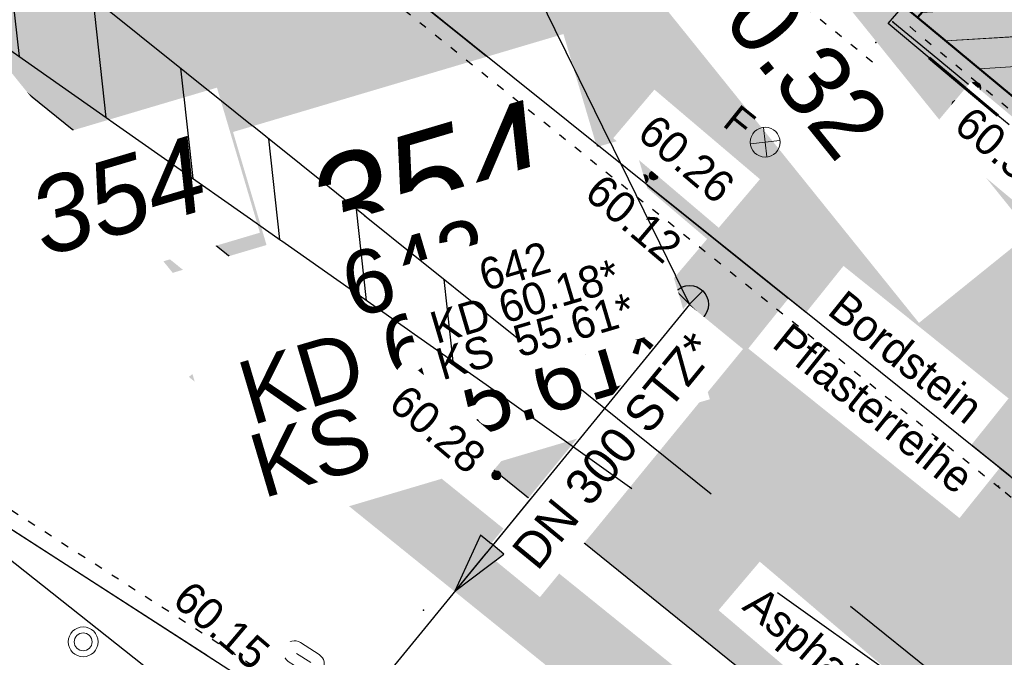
# Model space of a CAD drawing. Header units: millimetres. Extents: x 32365810 to 32368499, y 5620272 to 5622478.
# Tile 119 of 249: x 32366677 to 32366690, y 5620654 to 5620662. Entities that reach past the tile are written whole.
import ezdxf

# ---------------------------------------------------------------- set-up
doc = ezdxf.new("R2010")
doc.units = ezdxf.units.MM
for name, pattern in [('1000.100', [0]), ('1000.104', [0.225, 0.075, -0.15]), ('1000.106', [0]), ('1000.196', [0.225, 0.075, -0.15]), ('1000.210', [0]), ('1000.213', [4.5, 2.25, -2.25]), ('1000.300', [0]), ('1000.311', [0]), ('1600.1047', [0]), ('1600.2028', [0]), ('1600.2505', [0]), ('BAULINIE2', [7, 3.5, -1, 0.25, -1, 0.25, -1]), ('GELTUNGSBEREICH', [8.5, 7, -1.5])]:
    doc.linetypes.add(name, pattern=pattern)
doc.layers.get('0').update_dxf_attribs({"color": 1, "linetype": 'CONTINUOUS'})
for name, color, linetype in [('_K_EFB-_ Dachhöhen Bestandsgebäude (NHN)', 251, 'CONTINUOUS'), ('_K_Fahrbahnmarkierung', 251, 'CONTINUOUS'), ('_K_Gebäude', 251, 'CONTINUOUS'), ('_K_Höhen_ gemessen (NHN)', 251, 'CONTINUOUS'), ('_K_Leitungen Kanalbestand (AMT 66)', 251, 'CONTINUOUS'), ('_K_Topographie_ örtl. Aufnahme', 251, 'CONTINUOUS'), ('BAULINIE_B', 7, 'CONTINUOUS'), ('BAULINIE_FA', 1, 'CONTINUOUS'), ('BAULINIE_GL', 7, 'CONTINUOUS'), ('GELTUNGSBEREICH_B', 7, 'CONTINUOUS'), ('KERNGEBIETE_FA', 42, 'CONTINUOUS'), ('UMGR_GELTUNGSBEREICH', 7, 'CONTINUOUS'), ('UMGR_KERNGEBIETE', 7, 'CONTINUOUS'), ('UMGR_STRASSENVERKEHRSFLÄCHE', 7, 'CONTINUOUS')]:
    doc.layers.add(name, color=color, linetype=linetype)
doc.layers.add('_K_Flurstücke_Grenzpunkte', color=251, linetype='CONTINUOUS', lineweight=50)
for name, color, linetype, transparency in [('Beschriftung Kanalbestand (AMT 66)', 7, 'CONTINUOUS', 0.75), ('Beschriftung Topographie', 7, 'CONTINUOUS', 0.75), ('EFB-_ Dachhöhen Bestandsgebäude (NHN)', 7, 'CONTINUOUS', 0.75), ('Fahrbahnmarkierung', 7, 'CONTINUOUS', 0.75), ('Flurstücke_Grenzpunkte', 11, 'CONTINUOUS', 0.75), ('Gebäude', 31, 'CONTINUOUS', 0.75), ('Höhen_ gemessen (NHN)', 7, 'CONTINUOUS', 0.75), ('Höhentexte_ gemessen (NHN)', 7, 'CONTINUOUS', 0.75), ('Leitungen Kanalbestand (AMT 66)', 7, 'CONTINUOUS', 0.75), ('Symbole Topographie', 7, 'CONTINUOUS', 0.75), ('Topgraphie_ weitere örtliche Aufnahme', 7, 'CONTINUOUS', 0.75), ('Topographie_ örtl. Aufnahme', 7, 'CONTINUOUS', 0.75)]:
    doc.layers.add(name, color=color, linetype=linetype, transparency=transparency)
doc.layers.add('STRASSENVERKEHRSFLÄCHE_FA', color=7, linetype='CONTINUOUS', true_color=0xfff5bf)
doc.styles.add('Arial', font='arial.ttf')
doc.styles.add('Beschriftung Topographie_ blau', font='GOTHIC.TTF')
doc.styles.add('Flurstücksnummer - K 10 700', font='ariali.ttf')
doc.styles.add('Höhe NHN_ gemessen_ blau', font='GOTHIC.TTF')
doc.styles.add('Höhe NHN_ gemessen_ schwarz', font='GOTHIC.TTF')
doc.styles.add('Kanal Mischwasser_ Beschriftung allgemein_ dünn_ lila', font='GOTHIC.TTF')
doc.styles.add('Kanal_ Höhe_ NHN (Deckel_Sohle)_ lila', font='GOTHIC.TTF')

# ---------------------------------------------------------------- blocks, each defined once
blk = doc.blocks.new('S1000.345')
at = {"color": 0, "lineweight": -2}
for p, q in [((-0.353554, 0.353554), (0.353554, -0.353554)), ((-0.353554, -0.353554), (0.353554, 0.353554))]:
    blk.add_line(p, q, dxfattribs=at)
blk.add_circle((0, 0), 0.5, dxfattribs=at)
blk = doc.blocks.new('S1000.400')
at = {"lineweight": -2}
blk.add_hatch(color=0, dxfattribs=at).paths.add_polyline_path([(-0.49, 0), (0.49, 0), (0.479292, -0.101877), (0.447637, -0.199301), (0.396418, -0.288015), (0.327874, -0.364141), (0.245, -0.424352), (0.151418, -0.466018), (0.051219, -0.487316), (-0.051219, -0.487316), (-0.151418, -0.466018), (-0.245, -0.424352), (-0.327874, -0.364141), (-0.396418, -0.288015), (-0.447637, -0.199301), (-0.479292, -0.101877)], flags=0)
at = {"color": 0, "lineweight": -2}
blk.add_circle((0, 0), 0.5, dxfattribs=at)
for start, end in [(0, 180), (180, 0)]:
    blk.add_arc((0, 0), 0.49, start, end, dxfattribs=at)
blk = doc.blocks.new('S1000.15')
at = {"color": 0, "lineweight": -2}
for p, q in [((-0.5, 0.05), (-0.485, 0.1)), ((0.495, 0.05), (-0.5, 0.05)), ((-0.5, -0.05), (-0.5, 0)), ((-0.5, 0), (0.5, 0)), ((-0.485, 0.1), (0.49, 0.1)), ((-0.475, 0.15), (-0.455, 0.2)), ((0.475, 0.15), (-0.475, 0.15)), ((-0.455, 0.2), (0.455, 0.2)), ((-0.43, 0.25), (-0.4, 0.3)), ((0.43, 0.25), (-0.43, 0.25)), ((-0.4, 0.3), (0.395, 0.3)), ((-0.355, 0.35), (-0.295, 0.4)), ((0.36, 0.35), (-0.355, 0.35)), ((-0.295, 0.4), (0.3, 0.4)), ((0.22, 0.45), (-0.215, 0.45)), ((0.3, 0.4), (0.22, 0.45)), ((0.395, 0.3), (0.36, 0.35)), ((0.455, 0.2), (0.43, 0.25)), ((0.49, 0.1), (0.475, 0.15)), ((0.5, 0), (0.495, 0.05)), ((0.495, -0.05), (-0.5, -0.05)), ((-0.475, -0.15), (-0.49, -0.1)), ((-0.49, -0.1), (0.485, -0.1)), ((0.475, -0.15), (-0.475, -0.15)), ((-0.43, -0.25), (-0.455, -0.2)), ((-0.455, -0.2), (0.46, -0.2)), ((0.425, -0.25), (-0.43, -0.25)), ((-0.355, -0.35), (-0.4, -0.3)), ((-0.4, -0.3), (0.395, -0.3)), ((0.345, -0.35), (-0.355, -0.35)), ((-0.205, -0.45), (-0.29, -0.4)), ((-0.29, -0.4), (0.285, -0.4)), ((0.2, -0.45), (-0.205, -0.45)), ((0.285, -0.4), (0.345, -0.35)), ((0.395, -0.3), (0.425, -0.25)), ((0.46, -0.2), (0.475, -0.15)), ((0.485, -0.1), (0.495, -0.05))]:
    blk.add_line(p, q, dxfattribs=at)
blk.add_circle((0, 0), 0.5, dxfattribs=at)
blk = doc.blocks.new('S1000.451')
at = {"color": 0, "lineweight": -2}
for radius in [0.5, 0.3]:
    blk.add_circle((0, 0), radius, dxfattribs=at)
blk = doc.blocks.new('S1000.217')
at = {"color": 0, "lineweight": -2}
for p, q in [((-0.25, 0.25), (0.25, 0.25)), ((-0.19, 0), (0.19, 0)), ((0.25, -0.25), (-0.25, -0.25))]:
    blk.add_line(p, q, dxfattribs=at)
for centre, start, end in [((-0.25, 0), 90, 270), ((0.25, 0), 270, 90)]:
    blk.add_arc(centre, 0.25, start, end, dxfattribs=at)
blk = doc.blocks.new('S1000.364', base_point=(0.25, 0))
at = {"color": 0, "lineweight": -2}
for p, q in [((0.075, 0.175), (0.425, -0.175)), ((0.425, 0.175), (0.075, -0.175))]:
    blk.add_line(p, q, dxfattribs=at)
blk.add_circle((0.25, 0), 0.25, dxfattribs=at)
at = {"color": 0, "lineweight": -2, "insert": (-0.5, -0.235), "char_height": 0.47, "attachment_point": 7, "line_spacing_factor": 0.69, "style": 'Arial'}
blk.add_mtext('F', dxfattribs=at)
blk = doc.blocks.new('O964')
at = {"layer": 'Flurstücke_Grenzpunkte', "color": 7, "linetype": '1600.2028', "lineweight": 35}
blk.add_line((32366188.941, 5622020.082), (32366193.38, 5622016.4), dxfattribs=at)
blk = doc.blocks.new('O1462')
at = {"layer": 'Flurstücke_Grenzpunkte', "color": 7, "linetype": '1600.2028', "lineweight": 35}
blk.add_line((32366188.941, 5622020.082), (32366193.38, 5622016.4), dxfattribs=at)
at = {"layer": 'Flurstücke_Grenzpunkte', "color": 7, "lineweight": 18, "insert": (32366179.032, 5622017.371), "char_height": 0.95, "attachment_point": 8, "rotation": 16.5125, "line_spacing_factor": 0.69, "style": 'Flurstücksnummer - K 10 700', "bg_fill": 2}
blk.add_mtext('354', dxfattribs=at)
blk = doc.blocks.new('O2686')
at = {"layer": 'Gebäude', "color": 7, "linetype": '1600.2505', "lineweight": 18}
blk.add_line((32366188.941, 5622020.082), (32366193.38, 5622016.4), dxfattribs=at)
blk = doc.blocks.new('*X977')
at = {"color": 253, "linetype": '1000.210', "lineweight": 25, "true_color": 0x999999}
for p, q in [((32366176.568608, 5622020.355713), (32366176.377248, 5622022.097844)), ((32366177.658778, 5622019.589572), (32366177.480455, 5622021.213008)), ((32366178.748947, 5622018.823431), (32366178.583663, 5622020.328173)), ((32366179.839117, 5622018.05729), (32366179.68687, 5622019.443337)), ((32366180.929286, 5622017.29115), (32366180.790077, 5622018.558502)), ((32366182.019456, 5622016.525009), (32366181.893284, 5622017.673666)), ((32366183.109625, 5622015.758868), (32366182.996492, 5622016.788831))]:
    blk.add_line(p, q, dxfattribs=at)
blk = doc.blocks.new('*X1239')
at = {"color": 253, "linetype": '1600.1047', "lineweight": 18, "true_color": 0xb2b2b2}
for p, q in [((32366197.239036, 5622028.917922), (32366196.722352, 5622028.886061)), ((32366197.643786, 5622028.567169), (32366196.371142, 5622028.488691)), ((32366198.048536, 5622028.216415), (32366196.019932, 5622028.091322)), ((32366198.453285, 5622027.865662), (32366195.668723, 5622027.693952)), ((32366198.858035, 5622027.514909), (32366195.317513, 5622027.296582)), ((32366199.262785, 5622027.164155), (32366194.966303, 5622026.899213)), ((32366199.667534, 5622026.813402), (32366194.615093, 5622026.501843)), ((32366200.072284, 5622026.462648), (32366194.263883, 5622026.104473)), ((32366200.477034, 5622026.111895), (32366193.912673, 5622025.707104)), ((32366200.881783, 5622025.761142), (32366193.561463, 5622025.309734)), ((32366201.286533, 5622025.410388), (32366193.210253, 5622024.912364)), ((32366201.362821, 5622025.03938), (32366192.859043, 5622024.514995)), ((32366201.026034, 5622024.6429), (32366192.507834, 5622024.117625)), ((32366200.689247, 5622024.24642), (32366192.156624, 5622023.720255)), ((32366200.326895, 5622023.848363), (32366191.805414, 5622023.322886)), ((32366199.955043, 5622023.44972), (32366191.454204, 5622022.925516)), ((32366199.583191, 5622023.051078), (32366191.102994, 5622022.528146)), ((32366199.211339, 5622022.652435), (32366190.751784, 5622022.130777)), ((32366198.839548, 5622022.253796), (32366190.400574, 5622021.733407)), ((32366198.467757, 5622021.855158), (32366190.049364, 5622021.336037)), ((32366198.095966, 5622021.456519), (32366189.698154, 5622020.938668)), ((32366197.724175, 5622021.05788), (32366189.346945, 5622020.541298)), ((32366197.352385, 5622020.659241), (32366188.995735, 5622020.143929)), ((32366196.980594, 5622020.260602), (32366189.296906, 5622019.786788)), ((32366196.608803, 5622019.861964), (32366189.718519, 5622019.437074)), ((32366196.237012, 5622019.463325), (32366190.140132, 5622019.087361)), ((32366195.865222, 5622019.064686), (32366190.561745, 5622018.737647)), ((32366195.493431, 5622018.666047), (32366190.983357, 5622018.387934)), ((32366195.12164, 5622018.267409), (32366191.40497, 5622018.03822)), ((32366194.749849, 5622017.86877), (32366191.826583, 5622017.688507)), ((32366194.378058, 5622017.470131), (32366192.248196, 5622017.338793)), ((32366194.006268, 5622017.071492), (32366192.669809, 5622016.989079)), ((32366193.634477, 5622016.672853), (32366193.091422, 5622016.639366))]:
    blk.add_line(p, q, dxfattribs=at)
blk = doc.blocks.new('S1000.370')
at = {"lineweight": -2}
blk.add_hatch(color=0, dxfattribs=at).paths.add_polyline_path([(0.065, 0), (-0.06, 0), (0, 0.25)], flags=0)
at = {"color": 0, "lineweight": -2}
for p, q in [((0, 0.25), (-0.06, 0)), ((0, -0.25), (0, 0.25)), ((0.065, 0), (0, 0.25)), ((-0.06, 0), (0.065, 0))]:
    blk.add_line(p, q, dxfattribs=at)

msp = doc.modelspace()

# ---------------------------------------------------------------- hatches: boundary and pattern name
at = {"layer": 'KERNGEBIETE_FA'}
msp.add_hatch(color=256, dxfattribs=at).paths.add_polyline_path([(32366705.267, 5620656.307), (32366714.38, 5620662.955), (32366731.141, 5620675.184), (32366719.822, 5620688.519), (32366711.265, 5620712.478), (32366708.884, 5620711.48), (32366707.748, 5620715.425), (32366707.124, 5620717.592), (32366703.474, 5620722.687), (32366703.425, 5620722.755), (32366709.467, 5620727.587), (32366713.246, 5620722.932), (32366716.085, 5620718.811), (32366730.043, 5620701.379), (32366743.171, 5620661.733), (32366767.913, 5620669.955), (32366773.881, 5620671.894), (32366779.86, 5620673.837), (32366785.793, 5620675.727), (32366799.353, 5620680.172), (32366795.233, 5620696.617), (32366793.466, 5620703.78), (32366791.885, 5620710.186), (32366791.82, 5620710.458), (32366791.328, 5620712.5), (32366791.327, 5620712.501), (32366782.882, 5620747.49), (32366782.33, 5620749.774), (32366779.279, 5620762.41), (32366774.371, 5620775.593), (32366766.33, 5620772.553), (32366764.579, 5620776.187), (32366756.702, 5620771.881), (32366748.389, 5620767.337), (32366745.667, 5620765.883), (32366742.576, 5620764.232), (32366735.266, 5620760.328), (32366720.118, 5620752.237), (32366714.041, 5620748.991), (32366709.901, 5620746.78), (32366711.231, 5620744.449), (32366709.678, 5620743.191), (32366707.114, 5620741.114), (32366705.598, 5620739.886), (32366701.909, 5620736.897), (32366695.975, 5620732.09), (32366692.104, 5620728.954), (32366687.066, 5620724.769), (32366682.406, 5620721.072), (32366679.916, 5620719.08), (32366678.887, 5620718.272), (32366674.395, 5620714.748), (32366668.389, 5620710.034), (32366659.344, 5620702.84), (32366658.967, 5620703.306), (32366649.894, 5620695.982), (32366654.864, 5620689.785), (32366667.729, 5620679.629), (32366671.86, 5620676.22), (32366674.951, 5620673.67), (32366678.012, 5620671.146), (32366681.071, 5620668.621), (32366688.766, 5620662.336), (32366693.205, 5620658.654), (32366697.04, 5620655.473), (32366698.424, 5620654.325), (32366700.229, 5620654.848)], flags=0)
at = {"layer": 'STRASSENVERKEHRSFLÄCHE_FA', "true_color": 0xffd24a}
h = msp.add_hatch(color=41, dxfattribs=at)
h.paths.add_polyline_path([(32366700.812, 5620642.637), (32366709.343, 5620645.3), (32366744.935, 5620656.407), (32366800.844, 5620673.855), (32366814.238, 5620678.035), (32366812.525, 5620684.489), (32366790.959, 5620765.764), (32366786.667, 5620779.054), (32366782.414, 5620794.243), (32366771.602, 5620788.163), (32366758.559, 5620780.941), (32366707.208, 5620751.956), (32366691.608, 5620737.561), (32366678.051, 5620726.047), (32366655.3, 5620707.965), (32366642.99, 5620700.236), (32366635.313, 5620695.501)], flags=0)
edge = h.paths.add_edge_path(flags=0)
edge.add_line((32366743.171, 5620661.733), (32366743.725, 5620660.059))
edge.add_line((32366743.725, 5620660.059), (32366743.458, 5620659.979))
edge.add_line((32366743.458, 5620659.979), (32366724.425, 5620654.23))
edge.add_line((32366724.425, 5620654.23), (32366712.306, 5620650.509))
edge.add_line((32366712.306, 5620650.509), (32366710.876, 5620650.047))
edge.add_line((32366710.876, 5620650.047), (32366706.05, 5620648.579))
edge.add_arc((32366704.003, 5620654.956), 6.698, 283.318, 287.7972, ccw=False)
edge.add_line((32366705.546, 5620648.438), (32366698.424, 5620654.325))
edge.add_line((32366698.424, 5620654.325), (32366697.04, 5620655.473))
edge.add_line((32366697.04, 5620655.473), (32366693.205, 5620658.654))
edge.add_line((32366693.205, 5620658.654), (32366688.766, 5620662.336))
edge.add_line((32366688.766, 5620662.336), (32366681.071, 5620668.621))
edge.add_line((32366681.071, 5620668.621), (32366678.012, 5620671.146))
edge.add_line((32366678.012, 5620671.146), (32366674.951, 5620673.67))
edge.add_line((32366674.951, 5620673.67), (32366671.86, 5620676.22))
edge.add_line((32366671.86, 5620676.22), (32366667.729, 5620679.629))
edge.add_line((32366667.729, 5620679.629), (32366654.864, 5620689.785))
edge.add_line((32366654.864, 5620689.785), (32366649.894, 5620695.982))
edge.add_line((32366649.894, 5620695.982), (32366658.967, 5620703.306))
edge.add_line((32366658.967, 5620703.306), (32366659.344, 5620702.84))
edge.add_line((32366659.344, 5620702.84), (32366668.389, 5620710.034))
edge.add_line((32366668.389, 5620710.034), (32366674.395, 5620714.748))
edge.add_line((32366674.395, 5620714.748), (32366678.887, 5620718.272))
edge.add_line((32366678.887, 5620718.272), (32366679.916, 5620719.08))
edge.add_line((32366679.916, 5620719.08), (32366682.406, 5620721.072))
edge.add_line((32366682.406, 5620721.072), (32366687.066, 5620724.769))
edge.add_line((32366687.066, 5620724.769), (32366692.104, 5620728.954))
edge.add_line((32366692.104, 5620728.954), (32366695.975, 5620732.09))
edge.add_line((32366695.975, 5620732.09), (32366701.909, 5620736.897))
edge.add_line((32366701.909, 5620736.897), (32366705.598, 5620739.886))
edge.add_line((32366705.598, 5620739.886), (32366707.114, 5620741.114))
edge.add_line((32366707.114, 5620741.114), (32366709.678, 5620743.191))
edge.add_line((32366709.678, 5620743.191), (32366711.231, 5620744.449))
edge.add_line((32366711.231, 5620744.449), (32366709.901, 5620746.78))
edge.add_line((32366709.901, 5620746.78), (32366714.041, 5620748.991))
edge.add_line((32366714.041, 5620748.991), (32366720.118, 5620752.237))
edge.add_line((32366720.118, 5620752.237), (32366735.266, 5620760.328))
edge.add_line((32366735.266, 5620760.328), (32366742.576, 5620764.232))
edge.add_line((32366742.576, 5620764.232), (32366745.667, 5620765.883))
edge.add_line((32366745.667, 5620765.883), (32366748.389, 5620767.337))
edge.add_line((32366748.389, 5620767.337), (32366756.702, 5620771.881))
edge.add_line((32366756.702, 5620771.881), (32366764.579, 5620776.187))
edge.add_line((32366764.579, 5620776.187), (32366766.33, 5620772.553))
edge.add_line((32366766.33, 5620772.553), (32366774.371, 5620775.593))
edge.add_line((32366774.371, 5620775.593), (32366779.279, 5620762.41))
edge.add_line((32366779.279, 5620762.41), (32366782.33, 5620749.774))
edge.add_line((32366782.33, 5620749.774), (32366791.82, 5620710.458))
edge.add_line((32366791.82, 5620710.458), (32366791.885, 5620710.186))
edge.add_line((32366791.885, 5620710.186), (32366793.466, 5620703.78))
edge.add_line((32366793.466, 5620703.78), (32366795.233, 5620696.617))
edge.add_line((32366795.233, 5620696.617), (32366799.353, 5620680.172))
edge.add_line((32366799.353, 5620680.172), (32366785.793, 5620675.727))
edge.add_line((32366785.793, 5620675.727), (32366779.86, 5620673.837))
edge.add_line((32366779.86, 5620673.837), (32366773.881, 5620671.894))
edge.add_line((32366773.881, 5620671.894), (32366767.913, 5620669.955))
edge.add_line((32366767.913, 5620669.955), (32366743.171, 5620661.733))

# ---------------------------------------------------------------- linework, layer by layer
at = {"layer": '_K_Fahrbahnmarkierung'}
msp.add_point((32366682.559, 5620654.892), dxfattribs=at)
at = {"layer": '_K_Flurstücke_Grenzpunkte', "linetype": '1600.2028'}
msp.add_lwpolyline([(32366693.205, 5620658.654), (32366688.766, 5620662.336), (32366681.071, 5620668.621), (32366678.012, 5620671.146), (32366674.951, 5620673.67), (32366671.86, 5620676.22), (32366667.729, 5620679.629), (32366654.864, 5620689.785), (32366649.894, 5620695.982)], dxfattribs=at)
msp.add_lwpolyline([(32366700.034, 5620675.086), (32366696.787, 5620671.412), (32366696.755, 5620671.375), (32366688.766, 5620662.336), (32366693.205, 5620658.654), (32366699.035, 5620664.905), (32366700.423, 5620666.393), (32366701.337, 5620667.469), (32366704.413, 5620671.09), (32366704.571, 5620671.276)], close=True, dxfattribs=at)
at = {"layer": '_K_Gebäude', "linetype": '1600.1047', "lineweight": 18}
for p, q in [((32366696.806, 5620662.514), (32366689.122, 5620662.04)), ((32366696.434, 5620662.116), (32366689.544, 5620661.691))]:
    msp.add_line(p, q, dxfattribs=at)
at = {"layer": '_K_Gebäude', "linetype": '1600.2505', "lineweight": -2}
msp.add_lwpolyline([(32366688.766, 5620662.336), (32366693.205, 5620658.654), (32366699.035, 5620664.905), (32366700.423, 5620666.393), (32366701.337, 5620667.469), (32366696.787, 5620671.412), (32366696.755, 5620671.375)], close=True, dxfattribs=at)
at = {"layer": '_K_Topographie_ örtl. Aufnahme', "linetype": '1000.100'}
for points in [[(32366669.289, 5620673.103), (32366677.469, 5620666.572), (32366689.929, 5620656.576), (32366695.546, 5620652.105)], [(32366665.455, 5620664.027), (32366669.52, 5620661.09), (32366673.734, 5620658.253), (32366681.352, 5620653.352), (32366685.762, 5620650.441), (32366686.383, 5620650.002)], [(32366688.457, 5620662.279), (32366688.949, 5620661.873), (32366689.82, 5620661.156), (32366693.056, 5620658.491)]]:
    msp.add_lwpolyline(points, dxfattribs=at)
at = {"layer": '_K_Topographie_ örtl. Aufnahme', "linetype": '1000.104'}
for points in [[(32366695.422, 5620651.948), (32366689.805, 5620656.419), (32366677.344, 5620666.416)], [(32366686.499, 5620650.165), (32366685.875, 5620650.606), (32366681.461, 5620653.52), (32366673.844, 5620658.42), (32366669.634, 5620661.254), (32366665.572, 5620664.189)]]:
    msp.add_lwpolyline(points, dxfattribs=at)
at = {"layer": '_K_Topographie_ örtl. Aufnahme'}
msp.add_point((32366689.783, 5620656.447), dxfattribs=at)
at = {"layer": 'BAULINIE_B', "linetype": 'BAULINIE2', "const_width": 0.4, "flags": 128}
msp.add_lwpolyline([(32366709.628, 5620727.706), (32366713.407, 5620723.052), (32366716.246, 5620718.93), (32366730.221, 5620701.476), (32366743.298, 5620661.986), (32366767.851, 5620670.145), (32366773.82, 5620672.084), (32366779.799, 5620674.027), (32366785.732, 5620675.917), (32366799.114, 5620680.304), (32366795.039, 5620696.568), (32366793.272, 5620703.732), (32366791.691, 5620710.138), (32366791.626, 5620710.411), (32366791.133, 5620712.453), (32366791.133, 5620712.454), (32366782.687, 5620747.443), (32366782.136, 5620749.727), (32366779.088, 5620762.351), (32366774.254, 5620775.334), (32366766.23, 5620772.301), (32366764.491, 5620775.91), (32366756.798, 5620771.705), (32366748.485, 5620767.161), (32366745.762, 5620765.706), (32366742.671, 5620764.055), (32366735.361, 5620760.151), (32366720.213, 5620752.06), (32366714.136, 5620748.814), (32366710.177, 5620746.7), (32366711.489, 5620744.4), (32366709.804, 5620743.035), (32366707.24, 5620740.958), (32366705.724, 5620739.73), (32366702.035, 5620736.741), (32366696.101, 5620731.934), (32366692.231, 5620728.799), (32366687.192, 5620724.613), (32366682.531, 5620720.915), (32366680.041, 5620718.923), (32366679.011, 5620718.114), (32366674.519, 5620714.59), (32366668.513, 5620709.877), (32366659.314, 5620702.56), (32366658.938, 5620703.025), (32366650.175, 5620695.951), (32366655.006, 5620689.928), (32366667.855, 5620679.784), (32366671.988, 5620676.374), (32366675.079, 5620673.824), (32366678.14, 5620671.3), (32366681.198, 5620668.775), (32366688.894, 5620662.49), (32366693.333, 5620658.808), (32366697.168, 5620655.627), (32366698.471, 5620654.546), (32366700.174, 5620655.04), (32366705.178, 5620656.489), (32366730.849, 5620675.218), (32366719.646, 5620688.418), (32366711.148, 5620712.212), (32366708.754, 5620711.209), (32366707.555, 5620715.37), (32366706.941, 5620717.504), (32366703.311, 5620722.571)], dxfattribs=at)
at = {"layer": 'BAULINIE_FA', "const_width": 0.9}
msp.add_lwpolyline([(32366650.526, 5620695.913), (32366655.183, 5620690.106), (32366668.012, 5620679.979), (32366672.147, 5620676.567), (32366675.238, 5620674.017), (32366678.299, 5620671.493), (32366681.357, 5620668.968), (32366689.052, 5620662.683), (32366693.493, 5620659), (32366697.328, 5620655.819), (32366698.528, 5620654.823), (32366700.104, 5620655.28), (32366705.066, 5620656.717), (32366730.484, 5620675.262), (32366719.426, 5620688.291), (32366711.001, 5620711.88)], dxfattribs=at)
at = {"layer": 'BAULINIE_GL'}
msp.add_lwpolyline([(32366649.894, 5620695.982), (32366654.864, 5620689.785), (32366667.729, 5620679.629), (32366671.86, 5620676.22), (32366674.951, 5620673.67), (32366678.012, 5620671.146), (32366681.071, 5620668.621), (32366688.766, 5620662.336), (32366693.205, 5620658.654), (32366697.04, 5620655.473), (32366698.424, 5620654.325), (32366700.229, 5620654.848), (32366705.267, 5620656.307), (32366731.141, 5620675.184), (32366719.822, 5620688.519), (32366711.265, 5620712.478)], dxfattribs=at)
at = {"layer": 'Fahrbahnmarkierung', "color": 7, "true_color": 0xffffff}
msp.add_point((32366682.559, 5620654.892, 60.243), dxfattribs=at)
at = {"layer": 'GELTUNGSBEREICH_B', "linetype": 'GELTUNGSBEREICH', "ltscale": 0.5, "const_width": 1, "flags": 128}
msp.add_lwpolyline([(32366700.6, 5620641.524), (32366709.641, 5620644.345), (32366745.233, 5620655.452), (32366801.142, 5620672.901), (32366815.45, 5620677.366), (32366813.492, 5620684.746), (32366791.918, 5620766.046), (32366787.625, 5620779.343), (32366783.034, 5620795.739), (32366771.115, 5620789.036), (32366758.071, 5620781.813), (32366706.615, 5620752.77), (32366690.945, 5620738.31), (32366677.416, 5620726.82), (32366654.721, 5620708.782), (32366642.462, 5620701.085), (32366633.585, 5620695.611)], close=True, dxfattribs=at)
at = {"layer": 'Topographie_ örtl. Aufnahme', "color": 7, "true_color": 0xffffff}
msp.add_point((32366689.783, 5620656.447, 60.216), dxfattribs=at)
at = {"layer": 'UMGR_GELTUNGSBEREICH'}
msp.add_lwpolyline([(32366700.812, 5620642.637), (32366709.343, 5620645.3), (32366744.935, 5620656.407), (32366800.844, 5620673.855), (32366814.238, 5620678.035), (32366812.525, 5620684.489), (32366790.959, 5620765.764), (32366786.667, 5620779.054), (32366782.414, 5620794.243), (32366771.602, 5620788.163), (32366758.559, 5620780.941), (32366707.208, 5620751.956), (32366691.608, 5620737.561), (32366678.051, 5620726.047), (32366655.3, 5620707.965), (32366642.99, 5620700.236), (32366635.313, 5620695.501)], close=True, dxfattribs=at)
at = {"layer": 'UMGR_KERNGEBIETE'}
msp.add_lwpolyline([(32366649.894, 5620695.982), (32366654.864, 5620689.785), (32366667.729, 5620679.629), (32366671.86, 5620676.22), (32366674.951, 5620673.67), (32366678.012, 5620671.146), (32366681.071, 5620668.621), (32366688.766, 5620662.336), (32366693.205, 5620658.654), (32366697.04, 5620655.473), (32366698.424, 5620654.325), (32366700.229, 5620654.848), (32366705.267, 5620656.307), (32366714.38, 5620662.955), (32366731.141, 5620675.184), (32366719.822, 5620688.519), (32366711.265, 5620712.478)], dxfattribs=at)
at = {"layer": 'UMGR_STRASSENVERKEHRSFLÄCHE'}
msp.add_lwpolyline([(32366700.812, 5620642.637), (32366709.343, 5620645.3), (32366744.935, 5620656.407), (32366800.844, 5620673.855), (32366814.238, 5620678.035), (32366812.525, 5620684.489), (32366790.959, 5620765.764), (32366786.667, 5620779.054), (32366782.414, 5620794.243), (32366771.602, 5620788.163), (32366758.559, 5620780.941), (32366707.208, 5620751.956), (32366691.608, 5620737.561), (32366678.051, 5620726.047), (32366655.3, 5620707.965), (32366642.99, 5620700.236), (32366635.313, 5620695.501), (32366700.812, 5620642.637)], close=True, dxfattribs=at)
msp.add_lwpolyline([(32366712.306, 5620650.509), (32366710.876, 5620650.047), (32366706.05, 5620648.579, -0.019546), (32366705.546, 5620648.438), (32366698.424, 5620654.325), (32366697.04, 5620655.473), (32366693.205, 5620658.654), (32366688.766, 5620662.336), (32366681.071, 5620668.621), (32366678.012, 5620671.146), (32366674.951, 5620673.67), (32366671.86, 5620676.22), (32366667.729, 5620679.629), (32366654.864, 5620689.785), (32366649.894, 5620695.982)], format="xyb", dxfattribs=at)

# ---------------------------------------------------------------- block references
at = {"layer": '_K_EFB-_ Dachhöhen Bestandsgebäude (NHN)', "xscale": 0.1375, "yscale": 0.1375, "zscale": 0.1375, "rotation": 180.0004209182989}
msp.add_blockref('S1000.400', (32366689.491, 5620661.453), dxfattribs=at)
at = {"layer": '_K_Höhen_ gemessen (NHN)', "xscale": 0.1125, "yscale": 0.1125, "zscale": 0.1125}
msp.add_blockref('S1000.15', (32366689.259, 5620661.239), dxfattribs=at)
at = {"layer": '_K_Leitungen Kanalbestand (AMT 66)', "xscale": 0.475, "yscale": 0.475, "zscale": 0.475}
msp.add_blockref('S1000.345', (32366685.903, 5620658.732), dxfattribs=at)
at = {"layer": 'EFB-_ Dachhöhen Bestandsgebäude (NHN)', "color": 7, "lineweight": 9, "xscale": 0.1375, "yscale": 0.1375, "zscale": 0.1375, "rotation": 180.000420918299}
msp.add_blockref('S1000.400', (32366689.491, 5620661.453, 60.576), dxfattribs=at)
at = {"layer": 'Höhen_ gemessen (NHN)', "color": 7, "lineweight": 18, "xscale": 0.1125, "yscale": 0.1125, "zscale": 0.1125}
for p in [(32366689.259, 5620661.239, 60.394), (32366685.326, 5620660.307, 60.125), (32366685.452, 5620660.35, 60.26)]:
    msp.add_blockref('S1000.15', p, dxfattribs=at)
at = {"layer": 'Leitungen Kanalbestand (AMT 66)', "color": 251, "lineweight": 18, "xscale": 0.475, "yscale": 0.475, "zscale": 0.475}
msp.add_blockref('S1000.345', (32366685.903, 5620658.732, 60.18), dxfattribs=at)
at = {"layer": 'Leitungen Kanalbestand (AMT 66)', "color": 7, "lineweight": 18, "xscale": 0.475, "yscale": 0.475, "zscale": 0.475}
msp.add_blockref('S1000.345', (32366685.903, 5620658.732, 60.18), dxfattribs=at)
at = {"layer": 'Symbole Topographie', "color": 7, "lineweight": 18, "xscale": 0.375, "yscale": 0.375, "zscale": 0.375}
msp.add_blockref('S1000.451', (32366678.284, 5620654.493, 60.29), dxfattribs=at)
at = {"layer": 'Symbole Topographie', "color": 7, "lineweight": 18, "xscale": 0.5625, "yscale": 0.5625, "zscale": 0.5625, "rotation": 147.245354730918}
msp.add_blockref('S1000.217', (32366681.055, 5620654.29, 60.193), dxfattribs=at)

# ---------------------------------------------------------------- next in the draw order: texts
at = {"layer": '_K_Flurstücke_Grenzpunkte', "lineweight": 18, "insert": (32366682.802, 5620659.625), "char_height": 1.3, "attachment_point": 8, "rotation": 16.5125, "line_spacing_factor": 0.69, "style": 'Flurstücksnummer - K 10 700', "bg_fill": 2}
msp.add_mtext('354', dxfattribs=at)
at = {"layer": '_K_Höhen_ gemessen (NHN)', "char_height": 0.9, "width": 6.48035, "attachment_point": 8, "rotation": 308.8633, "line_spacing_factor": 0.69, "style": 'Höhe NHN_ gemessen_ schwarz', "bg_fill": 2}
for s, insert in [('60.32', (32366686.81, 5620661.647)), ('60.17', (32366676.751, 5620660.254))]:
    msp.add_mtext(s, dxfattribs=dict(at, insert=insert))
at = {"layer": 'Beschriftung Topographie', "color": 142, "lineweight": 25, "true_color": 0x0087cd, "char_height": 0.4, "attachment_point": 8, "line_spacing_factor": 0.69, "style": 'Beschriftung Topographie_ blau', "bg_fill": 2}
for s, insert, rotation in [('Bordstein', (32366688.495, 5620657.91), 321.2609), ('Asphalt', (32366687.151, 5620654.244), 319.6767)]:
    msp.add_mtext(s, dxfattribs=dict(at, insert=insert, rotation=rotation))
at = {"layer": 'Höhentexte_ gemessen (NHN)', "color": 142, "lineweight": 25, "true_color": 0x0087cd, "insert": (32366689.33, 5620661.089), "char_height": 0.4, "attachment_point": 4, "rotation": 320.0916, "line_spacing_factor": 0.69, "style": 'Höhe NHN_ gemessen_ blau', "bg_fill": 2}
msp.add_mtext('60.39', dxfattribs=at)
at = {"layer": 'Höhentexte_ gemessen (NHN)', "color": 7, "lineweight": 25, "insert": (32366679.382, 5620654.978), "char_height": 0.4, "attachment_point": 7, "rotation": 319.6767, "line_spacing_factor": 0.69, "style": 'Höhe NHN_ gemessen_ schwarz', "bg_fill": 2}
msp.add_mtext('60.15', dxfattribs=at)

# ---------------------------------------------------------------- next in the draw order: linework, layer by layer
at = {"layer": 'EFB-_ Dachhöhen Bestandsgebäude (NHN)', "color": 7, "true_color": 0xffffff}
msp.add_point((32366688.243, 5620662.019, 72.229), dxfattribs=at)
at = {"layer": 'Topographie_ örtl. Aufnahme', "color": 7, "true_color": 0xffffff}
msp.add_point((32366688.457, 5620662.279, 60.37), dxfattribs=at)

# ---------------------------------------------------------------- next in the draw order: block references
at = {"layer": 'Symbole Topographie', "color": 7, "lineweight": 18, "xscale": 0.7525, "yscale": 0.7525, "zscale": 0.7525, "rotation": 321.260870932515}
msp.add_blockref('S1000.364', (32366686.853, 5620660.769, 60.314), dxfattribs=at)

# ---------------------------------------------------------------- next in the draw order: texts
at = {"layer": 'Beschriftung Kanalbestand (AMT 66)', "color": 251, "lineweight": 25, "insert": (32366682.726, 5620658.311), "char_height": 0.8, "attachment_point": 5, "rotation": 16.512, "line_spacing_factor": 0.69, "style": 'Arial', "bg_fill": 2}
msp.add_mtext('642\\PKD 60.18*\\PKS  55.61*', dxfattribs=at)
at = {"layer": 'Beschriftung Topographie', "color": 142, "lineweight": 25, "true_color": 0x0087cd, "insert": (32366688.216, 5620657.422), "char_height": 0.4, "attachment_point": 5, "rotation": 321.2609, "line_spacing_factor": 0.69, "style": 'Beschriftung Topographie_ blau', "bg_fill": 2}
msp.add_mtext('Pflasterreihe', dxfattribs=at)

# ---------------------------------------------------------------- next in the draw order: block references
at = {"layer": 'Flurstücke_Grenzpunkte', "color": 7, "true_color": 0xffffff}
msp.add_blockref('O964', (499.825, -1357.746), dxfattribs=at)
at = {"layer": 'Höhen_ gemessen (NHN)', "color": 7, "lineweight": 18, "xscale": 0.1125, "yscale": 0.1125, "zscale": 0.1125}
msp.add_blockref('S1000.15', (32366683.476, 5620656.584, 60.276), dxfattribs=at)

# ---------------------------------------------------------------- next in the draw order: texts
at = {"layer": 'Beschriftung Kanalbestand (AMT 66)', "color": 200, "lineweight": 25, "true_color": 0xd600ff, "insert": (32366683.835, 5620658.769), "char_height": 0.4, "attachment_point": 5, "rotation": 16.512, "line_spacing_factor": 0.69, "style": 'Kanal_ Höhe_ NHN (Deckel_Sohle)_ lila', "bg_fill": 2}
msp.add_mtext('642\\PKD 60.18*\\PKS  55.61*', dxfattribs=at)
at = {"layer": 'Höhentexte_ gemessen (NHN)', "color": 7, "lineweight": 25, "insert": (32366685.222, 5620660.838), "char_height": 0.4, "attachment_point": 7, "rotation": 319.6767, "line_spacing_factor": 0.69, "style": 'Höhe NHN_ gemessen_ schwarz', "bg_fill": 2}
msp.add_mtext('60.26', dxfattribs=at)

# ---------------------------------------------------------------- next in the draw order: texts
at = {"layer": 'Beschriftung Kanalbestand (AMT 66)', "color": 200, "lineweight": 25, "true_color": 0xd600ff, "insert": (32366684.953, 5620656.896), "char_height": 0.45, "attachment_point": 5, "rotation": 50.6884, "line_spacing_factor": 0.69, "style": 'Kanal Mischwasser_ Beschriftung allgemein_ dünn_ lila', "bg_fill": 2}
msp.add_mtext('DN 300 STZ*', dxfattribs=at)
at = {"layer": 'Höhentexte_ gemessen (NHN)', "color": 7, "lineweight": 25, "char_height": 0.4, "attachment_point": 7, "rotation": 319.6767, "line_spacing_factor": 0.69, "style": 'Höhe NHN_ gemessen_ schwarz', "bg_fill": 2}
for s, insert in [('60.12', (32366684.559, 5620660.087)), ('60.28', (32366682.097, 5620657.443))]:
    msp.add_mtext(s, dxfattribs=dict(at, insert=insert))

# ---------------------------------------------------------------- next in the draw order: block references
at = {"layer": 'Flurstücke_Grenzpunkte', "color": 7, "true_color": 0xffffff}
msp.add_blockref('O1462', (499.825, -1357.746), dxfattribs=at)

# ---------------------------------------------------------------- next in the draw order: linework, layer by layer
at = {"layer": 'EFB-_ Dachhöhen Bestandsgebäude (NHN)', "color": 7, "linetype": '1000.196', "lineweight": 25}
msp.add_line((32366680.572, 5620668.009), (32366688.267, 5620661.724), dxfattribs=at)
at = {"layer": 'Fahrbahnmarkierung', "color": 253, "linetype": '1000.210', "lineweight": 25, "true_color": 0x999999}
for p, q in [((32366676.013, 5620664.503), (32366683.756, 5620658.294)), ((32366675.471, 5620663.258), (32366683.346, 5620657.724))]:
    msp.add_line(p, q, dxfattribs=at)
at = {"layer": 'Fahrbahnmarkierung', "color": 253, "linetype": '1000.213', "lineweight": 25, "true_color": 0x999999}
for p, q in [((32366693.185, 5620650.706), (32366683.756, 5620658.294)), ((32366683.346, 5620657.724), (32366693.185, 5620650.706))]:
    msp.add_line(p, q, dxfattribs=at)
at = {"layer": 'Leitungen Kanalbestand (AMT 66)', "color": 200, "linetype": '1000.300', "lineweight": 25, "true_color": 0xd600ff}
for p, q in [((32366680.954, 5620652.688, 60.3), (32366650.037, 5620677.092, 59.87)), ((32366685.903, 5620658.732, 60.18), (32366680.954, 5620652.688, 60.3))]:
    msp.add_line(p, q, dxfattribs=at)
at = {"layer": 'Leitungen Kanalbestand (AMT 66)', "color": 200, "linetype": '1000.311', "lineweight": 25, "true_color": 0xd600ff}
msp.add_line((32366684.01, 5620662.599), (32366685.903, 5620658.732, 60.18), dxfattribs=at)
at = {"layer": 'Topgraphie_ weitere örtliche Aufnahme', "color": 142, "linetype": '1000.104', "lineweight": 25, "true_color": 0x0087cd}
for p, q in [((32366681.461, 5620653.52), (32366673.844, 5620658.42)), ((32366695.422, 5620651.948), (32366689.805, 5620656.419))]:
    msp.add_line(p, q, dxfattribs=at)
at = {"layer": 'Topographie_ örtl. Aufnahme', "color": 142, "linetype": '1000.100', "lineweight": 25, "true_color": 0x0087cd}
for p, q in [((32366688.399, 5620662.261, 60.381), (32366688.562, 5620662.447, 60.369)), ((32366673.734, 5620658.253, 60.072), (32366681.352, 5620653.352, 60.185))]:
    msp.add_line(p, q, dxfattribs=at)

# ---------------------------------------------------------------- next in the draw order: block references
at = {"layer": 'Fahrbahnmarkierung', "color": 7, "true_color": 0xffffff}
msp.add_blockref('*X977', (499.825, -1357.746), dxfattribs=at)
at = {"layer": 'Gebäude', "color": 7, "true_color": 0xffffff}
msp.add_blockref('O2686', (499.825, -1357.746), dxfattribs=at)
at = {"layer": 'Leitungen Kanalbestand (AMT 66)', "color": 200, "lineweight": 25, "true_color": 0xd600ff, "xscale": 3.0025, "yscale": 3.0025, "zscale": 3.0025, "rotation": 140.688192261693}
msp.add_blockref('S1000.370', (32366683.429, 5620655.71, 60.24), dxfattribs=at)

# ---------------------------------------------------------------- next in the draw order: linework, layer by layer
at = {"layer": 'EFB-_ Dachhöhen Bestandsgebäude (NHN)', "color": 7, "linetype": '1000.196', "lineweight": 25}
msp.add_line((32366688.67, 5620662.22), (32366693.109, 5620658.538, 72.605), dxfattribs=at)
at = {"layer": 'Topgraphie_ weitere örtliche Aufnahme', "color": 142, "linetype": '1000.104', "lineweight": 25, "true_color": 0x0087cd}
msp.add_line((32366689.805, 5620656.419), (32366677.344, 5620666.416), dxfattribs=at)
at = {"layer": 'Topographie_ örtl. Aufnahme', "color": 142, "linetype": '1000.100', "lineweight": 25, "true_color": 0x0087cd}
for p, q in [((32366689.929, 5620656.576, 60.2), (32366677.469, 5620666.572, 60.014)), ((32366688.913, 5620661.829, 60.396), (32366688.399, 5620662.261, 60.381)), ((32366689.776, 5620661.104, 60.408), (32366688.913, 5620661.829, 60.396)), ((32366689.917, 5620660.985, 60.422), (32366689.776, 5620661.104, 60.408))]:
    msp.add_line(p, q, dxfattribs=at)
at = {"layer": 'Topographie_ örtl. Aufnahme', "color": 142, "linetype": '1000.106', "lineweight": 60, "true_color": 0x0087cd}
msp.add_line((32366688.913, 5620661.829, 60.396), (32366689.776, 5620661.104, 60.408), dxfattribs=at)

# ---------------------------------------------------------------- next in the draw order: block references
at = {"layer": 'Gebäude', "color": 7, "true_color": 0xffffff}
msp.add_blockref('*X1239', (499.825, -1357.746), dxfattribs=at)

doc.saveas('drawing.dxf')
